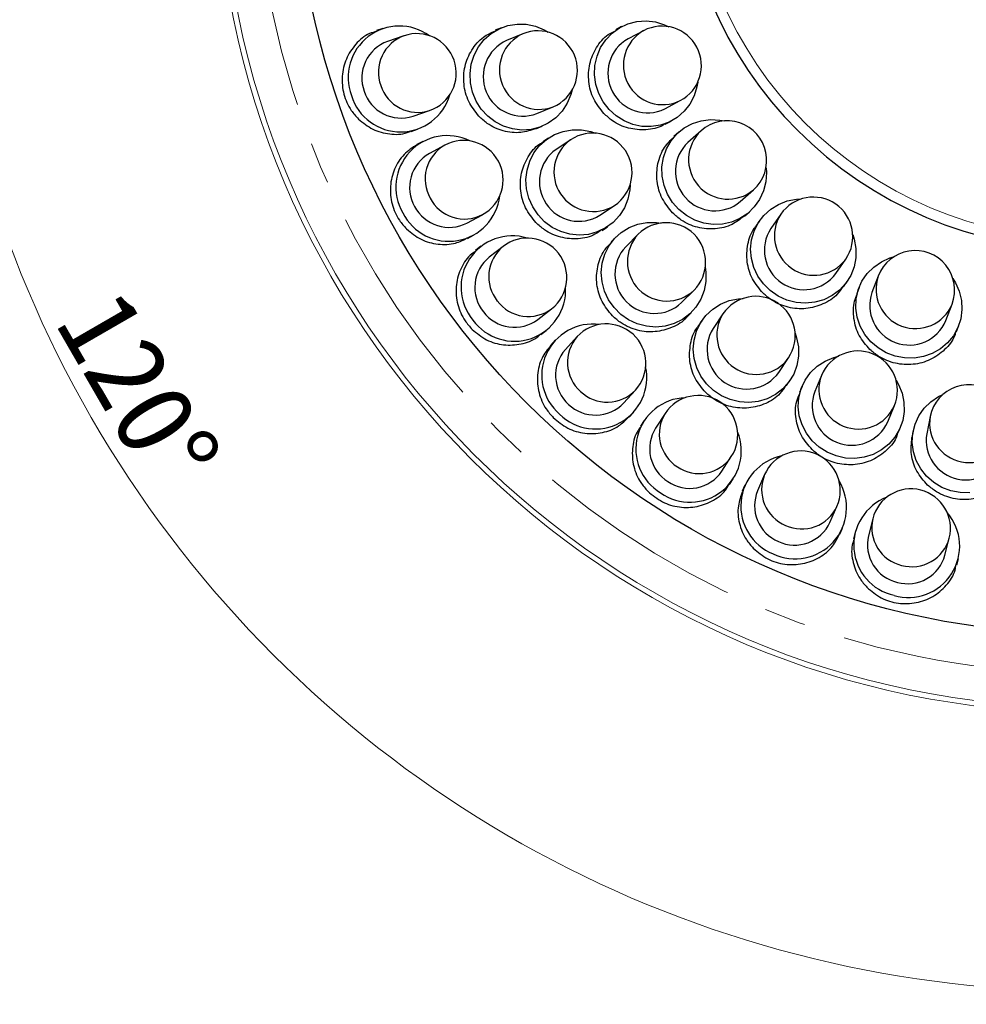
# Model space of a CAD drawing. Header units: millimetres. Extents: x -201 to 202, y 143 to 428.
# Tile 4 of 11: x 65 to 101, y 287 to 324. Entities that reach past the tile are written whole.
import ezdxf

# ---------------------------------------------------------------- set-up
doc = ezdxf.new("R2010")
doc.units = ezdxf.units.MM
doc.header["$LTSCALE"] = 0.25
doc.linetypes.add('CENTER', pattern=[50.8, 31.75, -6.35, 6.35, -6.35])
for name, color, linetype, lineweight in [('BASE', 7, 'Continuous', 20), ('CENTER', 1, 'CENTER', 9), ('COVER', 7, 'Continuous', 20), ('DIMENSION', 6, 'Continuous', 9)]:
    doc.layers.add(name, color=color, linetype=linetype, lineweight=lineweight)
doc.layers.add('PCB ASSY', color=7, linetype='Continuous')
doc.styles.add('(TNK)aSS', font='txt', dxfattribs={"width": 0.75, "oblique": 15, "height": 3.5})
doc.styles.add('VS Standard', font='msgothic.ttc', dxfattribs={"height": 3})
doc.dimstyles.new('TMIZO', dxfattribs={"dimscale": 0, "dimtxt": 3.5, "dimasz": 3, "dimexe": 0.5, "dimexo": 0.8, "dimgap": 0.5, "dimtad": 3, "dimtoh": 1, "dimdec": 1, "dimrnd": 0.005, "dimdsep": 46, "dimtxsty": '(TNK)aSS', "dimcen": 0, "dimclrd": 5, "dimclre": 5, "dimclrt": 5, "dimaunit": 1, "dimadec": 0, "dimazin": 2, "dimtfac": 1, "dimtdec": 1, "dimtmove": 0, "dimatfit": 3, "dimfxl": 1, "dimtzin": 0, "dimlwd": -1, "dimlwe": -1, "dimarcsym": 0})

# ---------------------------------------------------------------- blocks, each defined once
blk = doc.blocks.new('*D271')
at = {"layer": 'Defpoints', "color": 0}
for p in [(105.482, 368.994), (77.337, 347.244), (79.069, 346.244), (62.568, 323.427), (105.482, 292.994)]:
    blk.add_point(p, dxfattribs=at)
at = {"layer": 'DIMENSION', "color": 0}
for p, q in [((76.644, 347.644), (67.311, 353.032)), ((105.482, 292.194), (105.482, 286.917))]:
    blk.add_line(p, q, dxfattribs=at)
blk.add_arc((105.482, 330.994), 43.577, 153.9453, 266.0547, dxfattribs=at)
for points in [[(66.776, 349.899), (65.893, 350.369), (67.744, 352.782)], [(102.467, 287.02), (102.501, 288.02), (105.482, 287.417)]]:
    blk.add_solid(points, dxfattribs=at)
at = {"layer": 'DIMENSION', "color": 0, "insert": (69.522, 310.232), "char_height": 3, "attachment_point": 5, "rotation": 300, "style": 'VS Standard'}
blk.add_mtext('120%%d', dxfattribs=at)

msp = doc.modelspace()

# ---------------------------------------------------------------- linework, layer by layer
at = {"layer": 'BASE'}
for radius in [33, 32.8, 30]:
    msp.add_circle((105.482, 330.994), radius, dxfattribs=at)
at = {"layer": 'CENTER'}
msp.add_circle((105.482, 330.994), 31.5, dxfattribs=at)
at = {"layer": 'COVER'}
for radius in [33, 15]:
    msp.add_circle((105.482, 330.994), radius, dxfattribs=at)
at = {"layer": 'PCB ASSY'}
for p, q in [((78.826, 323.984), (78.586, 323.901)), ((83.328, 324.009), (83.094, 323.912)), ((87.9, 324.052), (87.677, 323.935)), ((88.735, 323.898), (88.144, 323.588)), ((79.628, 323.704), (78.997, 323.487)), ((84.146, 323.779), (83.529, 323.524)), ((84.677, 320.752), (85.294, 321.008)), ((89.538, 320.931), (90.129, 321.242)), ((79.971, 320.65), (80.603, 320.866)), ((79.901, 320.071), (80.141, 320.153)), ((84.644, 320.17), (84.878, 320.267)), ((89.559, 320.349), (89.782, 320.466)), ((85.116, 319.821), (84.906, 319.68)), ((90.072, 320.046), (89.883, 319.879)), ((90.92, 320.096), (90.42, 319.653)), ((80.344, 319.692), (80.12, 319.571)), ((81.181, 319.548), (80.594, 319.23)), ((85.963, 319.755), (85.408, 319.384)), ((92.409, 317.408), (92.909, 317.851)), ((87.075, 316.89), (87.63, 317.261)), ((82.021, 316.592), (82.609, 316.909)), ((92.569, 316.848), (92.757, 317.015)), ((93.951, 316.928), (93.571, 316.378)), ((87.156, 316.313), (87.366, 316.453)), ((93.139, 316.676), (92.996, 316.469)), ((82.048, 316.009), (82.271, 316.13)), ((87.687, 316.062), (87.508, 315.883)), ((88.531, 316.163), (88.058, 315.691)), ((82.547, 315.708), (82.346, 315.552)), ((83.396, 315.704), (82.869, 315.294)), ((96.04, 314.674), (96.42, 315.224)), ((97.652, 314.577), (97.415, 313.952)), ((96.329, 314.168), (96.472, 314.376)), ((90.18, 313.57), (90.652, 314.042)), ((96.924, 314.139), (96.835, 313.903)), ((100.22, 312.889), (100.457, 313.513)), ((84.712, 312.927), (85.239, 313.337)), ((90.372, 313.02), (90.551, 313.198)), ((91.75, 313.141), (91.379, 312.586)), ((90.942, 312.877), (90.802, 312.667)), ((100.622, 312.467), (100.711, 312.702)), ((84.834, 312.356), (85.034, 312.512)), ((86.214, 312.277), (85.762, 311.786)), ((85.376, 312.142), (85.204, 311.955)), ((93.873, 310.919), (94.244, 311.474)), ((95.496, 310.805), (95.241, 310.188)), ((94.169, 310.417), (94.31, 310.627)), ((87.969, 309.754), (88.421, 310.246)), ((94.756, 310.389), (94.659, 310.155)), ((88.183, 309.212), (88.355, 309.399)), ((89.557, 309.361), (89.192, 308.802)), ((98.012, 309.04), (98.268, 309.657)), ((88.753, 309.089), (88.614, 308.877)), ((99.627, 309.245), (99.497, 308.59)), ((98.401, 308.605), (98.498, 308.839)), ((98.982, 308.692), (98.932, 308.444)), ((91.704, 307.161), (92.069, 307.72)), ((92.004, 306.662), (92.143, 306.874)), ((93.335, 307.035), (93.067, 306.424)), ((92.586, 306.634), (92.484, 306.402)), ((95.814, 305.218), (96.083, 305.83)), ((97.444, 305.362), (97.28, 304.715)), ((96.193, 304.775), (96.295, 305.008)), ((96.772, 304.844), (96.709, 304.598)), ((100.189, 303.979), (100.353, 304.626)), ((100.635, 303.604), (100.698, 303.85))]:
    msp.add_line(p, q, dxfattribs=at)
at = {"layer": 'PCB ASSY', "flags": 128}
for points in [[(90.795, 321.945), (90.764, 321.764), (90.656, 321.424), (90.49, 321.111), (90.271, 320.835), (90.006, 320.605), (89.703, 320.427), (89.373, 320.309), (89.025, 320.253), (88.672, 320.262), (88.324, 320.335), (87.993, 320.47), (87.689, 320.662), (87.422, 320.906), (87.2, 321.193), (87.031, 321.515), (86.921, 321.86), (86.872, 322.218), (86.886, 322.578), (86.964, 322.927), (87.101, 323.255), (87.295, 323.551), (87.538, 323.805), (87.823, 324.01), (88.141, 324.158), (88.481, 324.246), (88.833, 324.269), (89.185, 324.228), (89.526, 324.124), (89.692, 324.047)], [(86.021, 321.647), (85.973, 321.471), (85.835, 321.142), (85.641, 320.845), (85.398, 320.59), (85.113, 320.384), (84.796, 320.235), (84.456, 320.147), (84.105, 320.123), (83.754, 320.164), (83.414, 320.268), (83.096, 320.433), (82.811, 320.652), (82.567, 320.919), (82.372, 321.225), (82.233, 321.56), (82.155, 321.914), (82.138, 322.275), (82.185, 322.632), (82.294, 322.973), (82.46, 323.287), (82.68, 323.564), (82.945, 323.795), (83.248, 323.973), (83.577, 324.092), (83.924, 324.149), (84.277, 324.14), (84.624, 324.067), (84.954, 323.933), (85.112, 323.841)], [(93.388, 318.693), (93.401, 318.51), (93.377, 318.154), (93.291, 317.81), (93.144, 317.49), (92.942, 317.203), (92.69, 316.958), (92.398, 316.764), (92.074, 316.627), (91.729, 316.551), (91.373, 316.539), (91.019, 316.59), (90.678, 316.704), (90.36, 316.877), (90.077, 317.103), (89.836, 317.375), (89.646, 317.683), (89.513, 318.02), (89.441, 318.372), (89.432, 318.73), (89.487, 319.081), (89.604, 319.415), (89.78, 319.72), (90.007, 319.987), (90.28, 320.207), (90.59, 320.373), (90.926, 320.48), (91.277, 320.524), (91.634, 320.505), (91.813, 320.47)], [(88.218, 318.03), (88.206, 317.848), (88.135, 317.498), (88.003, 317.169), (87.814, 316.872), (87.574, 316.614), (87.292, 316.406), (86.976, 316.254), (86.637, 316.162), (86.284, 316.133), (85.93, 316.169), (85.587, 316.268), (85.264, 316.427), (84.973, 316.642), (84.722, 316.904), (84.521, 317.206), (84.374, 317.537), (84.288, 317.889), (84.264, 318.248), (84.304, 318.603), (84.406, 318.944), (84.568, 319.258), (84.783, 319.537), (85.044, 319.77), (85.345, 319.951), (85.674, 320.074), (86.021, 320.135), (86.376, 320.131), (86.726, 320.063), (86.899, 320.005)], [(96.683, 316.156), (96.739, 315.981), (96.802, 315.63), (96.8, 315.276), (96.734, 314.929), (96.607, 314.602), (96.421, 314.305), (96.183, 314.046), (95.902, 313.836), (95.585, 313.679), (95.243, 313.582), (94.887, 313.548), (94.528, 313.577), (94.178, 313.668), (93.849, 313.82), (93.55, 314.026), (93.291, 314.28), (93.082, 314.575), (92.927, 314.9), (92.833, 315.245), (92.803, 315.599), (92.837, 315.951), (92.934, 316.289), (93.091, 316.603), (93.304, 316.882), (93.564, 317.118), (93.865, 317.302), (94.196, 317.429), (94.546, 317.495), (94.729, 317.505)], [(91.079, 314.911), (91.103, 314.73), (91.101, 314.373), (91.035, 314.025), (90.908, 313.696), (90.724, 313.397), (90.488, 313.138), (90.207, 312.927), (89.892, 312.77), (89.552, 312.673), (89.198, 312.64), (88.842, 312.67), (88.494, 312.763), (88.167, 312.916), (87.87, 313.124), (87.613, 313.381), (87.405, 313.678), (87.252, 314.006), (87.159, 314.353), (87.128, 314.71), (87.162, 315.063), (87.259, 315.403), (87.415, 315.719), (87.627, 315.999), (87.886, 316.235), (88.185, 316.42), (88.514, 316.547), (88.862, 316.612), (89.219, 316.614), (89.4, 316.59)], [(100.49, 314.481), (100.586, 314.325), (100.731, 313.999), (100.814, 313.655), (100.833, 313.303), (100.787, 312.954), (100.678, 312.621), (100.509, 312.313), (100.286, 312.041), (100.016, 311.814), (99.707, 311.638), (99.37, 311.519), (99.014, 311.461), (98.653, 311.466), (98.297, 311.535), (97.957, 311.663), (97.645, 311.849), (97.371, 312.084), (97.144, 312.363), (96.97, 312.676), (96.855, 313.012), (96.804, 313.362), (96.818, 313.714), (96.895, 314.056), (97.035, 314.378), (97.231, 314.669), (97.479, 314.919), (97.77, 315.122), (98.094, 315.27), (98.27, 315.323)], [(94.493, 312.41), (94.552, 312.237), (94.62, 311.887), (94.623, 311.532), (94.563, 311.185), (94.44, 310.856), (94.259, 310.556), (94.026, 310.294), (93.747, 310.079), (93.432, 309.918), (93.092, 309.815), (92.736, 309.775), (92.377, 309.799), (92.026, 309.885), (91.694, 310.032), (91.393, 310.234), (91.13, 310.484), (90.916, 310.775), (90.757, 311.098), (90.658, 311.442), (90.622, 311.795), (90.651, 312.148), (90.743, 312.487), (90.895, 312.803), (91.103, 313.086), (91.36, 313.325), (91.658, 313.514), (91.987, 313.646), (92.336, 313.717), (92.519, 313.73)], [(98.33, 310.624), (98.421, 310.465), (98.556, 310.135), (98.629, 309.788), (98.637, 309.435), (98.581, 309.089), (98.462, 308.759), (98.284, 308.456), (98.053, 308.191), (97.776, 307.972), (97.462, 307.805), (97.121, 307.697), (96.764, 307.65), (96.403, 307.666), (96.049, 307.745), (95.713, 307.884), (95.407, 308.078), (95.141, 308.322), (94.921, 308.608), (94.757, 308.925), (94.653, 309.265), (94.612, 309.616), (94.636, 309.967), (94.724, 310.307), (94.873, 310.624), (95.079, 310.909), (95.334, 311.153), (95.631, 311.347), (95.959, 311.485), (96.136, 311.532)], [(101.128, 306.343), (100.766, 306.351), (100.41, 306.422), (100.072, 306.553), (99.762, 306.74), (99.492, 306.977), (99.269, 307.257), (99.1, 307.57), (98.992, 307.906), (98.947, 308.255), (98.967, 308.606), (99.051, 308.946), (99.197, 309.266), (99.4, 309.554), (99.653, 309.802), (99.948, 310.002), (100.113, 310.083)]]:
    msp.add_lwpolyline(points, dxfattribs=at)
at = {"layer": 'PCB ASSY'}
msp.add_circle((105.482, 330.994), 30, dxfattribs=at)
for centre, radius, start, end in [((105.482, 330.994), 15.4, 0.001, 0), ((79.456, 322.126), 1.949, 54.1529, 200.8149), ((84.72, 322.393), 1.5, 292.5, 112.5), ((89.468, 322.589), 1.501, 119.2404, 296.1442), ((89.432, 322.57), 1.5, 297.6923, 117.6923), ((80.13, 322.318), 1.473, 109.8882, 199.9925), ((80.116, 322.285), 1.5, 288.9474, 108.9474), ((84.14, 322.153), 1.501, 114.0481, 290.9519), ((84.757, 322.409), 1.501, 114.0481, 290.9519), ((88.877, 322.278), 1.501, 119.2404, 296.1442), ((79.498, 322.102), 1.473, 109.8882, 199.9925), ((80.147, 322.268), 1.473, 197.9023, 288.0065), ((79.497, 322), 1.948, 196.9327, 343.889), ((79.516, 322.051), 1.473, 197.9023, 288.0065), ((91.914, 318.973), 1.5, 311.5385, 131.5385), ((81.27, 317.963), 1.949, 63.6266, 210.2886), ((86.796, 318.508), 1.5, 303.75, 123.75), ((91.945, 319), 1.501, 133.0866, 309.9903), ((81.903, 318.264), 1.473, 119.3619, 209.4661), ((81.895, 318.229), 1.5, 298.4211, 118.4211), ((86.275, 318.16), 1.501, 125.2981, 302.2019), ((86.83, 318.531), 1.501, 125.2981, 302.2019), ((91.445, 318.557), 1.501, 133.0866, 309.9903), ((81.316, 317.946), 1.473, 119.3619, 209.4661), ((81.332, 317.846), 1.948, 206.4064, 353.3626), ((81.929, 318.217), 1.473, 207.376, 297.4802), ((95.185, 316.076), 1.5, 325.3846, 145.3846), ((81.342, 317.899), 1.473, 207.376, 297.4802), ((95.208, 316.109), 1.501, 146.9327, 323.8365), ((89.591, 315.103), 1.5, 315, 135), ((83.745, 314.155), 1.949, 73.1003, 219.7623), ((84.318, 314.52), 1.5, 307.8947, 127.8947), ((89.62, 315.131), 1.501, 136.5481, 313.4519), ((94.829, 315.559), 1.501, 146.9327, 323.8365), ((84.32, 314.556), 1.473, 128.8356, 218.9398), ((89.148, 314.659), 1.501, 136.5481, 313.4519), ((83.793, 314.146), 1.473, 128.8356, 218.9398), ((99.055, 314.045), 1.5, 339.2308, 159.2308), ((99.069, 314.083), 1.501, 160.7789, 337.6826), ((83.825, 314.05), 1.948, 215.8801, 2.8363), ((92.997, 312.308), 1.5, 326.25, 146.25), ((98.832, 313.458), 1.501, 160.7789, 337.6826), ((84.353, 314.514), 1.473, 216.8496, 306.9539), ((83.826, 314.104), 1.473, 216.8496, 306.9539), ((93.019, 312.341), 1.501, 147.7981, 324.7019), ((86.813, 310.807), 1.949, 82.5739, 229.236), ((87.318, 311.261), 1.5, 317.3684, 137.3684), ((87.314, 311.297), 1.473, 138.3093, 228.4135), ((92.648, 311.786), 1.501, 147.7981, 324.7019), ((86.862, 310.806), 1.473, 138.3093, 228.4135), ((96.882, 310.231), 1.5, 337.5, 157.5), ((86.909, 310.717), 1.948, 225.3537, 12.31), ((96.898, 310.268), 1.501, 159.0481, 335.9519), ((101.098, 308.952), 1.5, 348.75, 168.75), ((87.354, 311.261), 1.473, 226.3233, 316.4276), ((90.813, 308.541), 1.5, 326.8421, 146.8421), ((96.642, 309.651), 1.501, 159.0481, 335.9519), ((86.902, 310.77), 1.473, 226.3233, 316.4276), ((90.39, 308.01), 1.949, 92.0476, 238.7097), ((90.804, 308.576), 1.473, 147.783, 237.8872), ((101.106, 308.992), 1.501, 170.2981, 347.2019), ((90.439, 308.017), 1.473, 147.783, 237.8872), ((90.5, 307.936), 1.948, 234.8274, 21.7837), ((100.976, 308.337), 1.501, 170.2981, 347.2019), ((94.709, 306.433), 1.5, 336.3158, 156.3158), ((90.849, 308.546), 1.473, 235.797, 325.9012), ((94.379, 305.839), 1.949, 101.5213, 248.1834), ((90.484, 307.987), 1.473, 235.797, 325.9012), ((94.694, 306.465), 1.473, 157.2566, 247.3609), ((94.5, 305.785), 1.948, 244.3011, 31.2574), ((94.426, 305.854), 1.473, 157.2566, 247.3609), ((98.898, 304.994), 1.5, 345.7895, 165.7895), ((98.671, 304.355), 1.949, 110.995, 257.6571), ((94.743, 306.444), 1.473, 245.2707, 335.3749), ((98.799, 304.321), 1.948, 253.7748, 40.7311), ((94.475, 305.832), 1.473, 245.2707, 335.3749), ((98.878, 305.024), 1.473, 166.7303, 256.8346), ((98.714, 304.377), 1.473, 166.7303, 256.8346), ((98.93, 305.011), 1.473, 254.7444, 344.8486), ((98.767, 304.364), 1.473, 254.7444, 344.8486)]:
    msp.add_arc(centre, radius, start, end, dxfattribs=at)
for points, knots in [([(78.595, 323.874), (78.501, 323.849), (78.195, 323.766), (77.772, 323.401), (77.402, 322.84), (77.243, 322.168), (77.311, 321.483), (77.555, 320.923), (77.801, 320.649), (77.896, 320.543)], [0, 0, 0, 0, 0.072534, 0.237341, 0.402166, 0.567013, 0.731854, 0.896672, 1, 1, 1, 1]), ([(82.472, 320.651), (82.331, 320.831), (82.049, 321.19), (81.874, 321.866), (81.912, 322.552), (82.177, 323.178), (82.588, 323.661), (82.946, 323.823), (83.103, 323.895)], [0, 0, 0, 0, 0.172949, 0.345898, 0.518844, 0.69182, 0.864818, 1, 1, 1, 1]), ([(87.225, 320.752), (87.083, 320.931), (86.798, 321.288), (86.619, 321.963), (86.653, 322.649), (86.917, 323.271), (87.282, 323.718), (87.586, 323.861), (87.69, 323.91)], [0, 0, 0, 0, 0.1810034, 0.3620069, 0.5430174, 0.7240772, 0.9051595, 1, 1, 1, 1]), ([(77.896, 320.543), (78.073, 320.4), (78.426, 320.113), (79.082, 319.952), (79.597, 319.948), (79.844, 320.067), (79.893, 320.09)], [0, 0, 0, 0, 0.308072, 0.616144, 0.924214, 1, 1, 1, 1]), ([(84.641, 320.18), (84.451, 320.116), (84.051, 319.983), (83.395, 320.062), (82.847, 320.304), (82.577, 320.555), (82.472, 320.651)], [0, 0, 0, 0, 0.256576, 0.539435, 0.822354, 1, 1, 1, 1]), ([(89.55, 320.362), (89.521, 320.342), (89.314, 320.193), (88.821, 320.11), (88.157, 320.159), (87.602, 320.407), (87.33, 320.656), (87.225, 320.752)], [0, 0, 0, 0, 0.042704, 0.306444, 0.570224, 0.834085, 1, 1, 1, 1]), ([(89.838, 316.975), (89.693, 317.152), (89.403, 317.506), (89.215, 318.177), (89.247, 318.853), (89.474, 319.458), (89.764, 319.74), (89.895, 319.869)], [0, 0, 0, 0, 0.206955, 0.413909, 0.620899, 0.827933, 1, 1, 1, 1]), ([(80.125, 319.565), (79.952, 319.453), (79.594, 319.22), (79.24, 318.654), (79.076, 317.993), (79.143, 317.308), (79.386, 316.748), (79.632, 316.473), (79.727, 316.367)], [0, 0, 0, 0, 0.167747, 0.347601, 0.527482, 0.707374, 0.887247, 1, 1, 1, 1]), ([(84.642, 316.608), (84.498, 316.786), (84.211, 317.142), (84.029, 317.814), (84.058, 318.5), (84.322, 319.115), (84.633, 319.522), (84.872, 319.641), (84.915, 319.663)], [0, 0, 0, 0, 0.191572, 0.383145, 0.574731, 0.766353, 0.957976, 1, 1, 1, 1]), ([(92.561, 316.86), (92.412, 316.742), (92.09, 316.488), (91.456, 316.338), (90.781, 316.394), (90.221, 316.634), (89.945, 316.88), (89.838, 316.975)], [0, 0, 0, 0, 0.191016, 0.413913, 0.63688, 0.859878, 1, 1, 1, 1]), ([(87.14, 316.336), (87.058, 316.274), (86.801, 316.079), (86.247, 315.966), (85.578, 316.02), (85.021, 316.265), (84.747, 316.512), (84.642, 316.608)], [0, 0, 0, 0, 0.11395, 0.358149, 0.602386, 0.846667, 1, 1, 1, 1]), ([(93.274, 313.929), (93.127, 314.104), (92.833, 314.453), (92.637, 315.119), (92.674, 315.783), (92.817, 316.257), (92.986, 316.439), (93.006, 316.46)], [0, 0, 0, 0, 0.241859, 0.483715, 0.725617, 0.967514, 1, 1, 1, 1]), ([(79.727, 316.367), (79.904, 316.222), (80.258, 315.934), (80.919, 315.76), (81.545, 315.777), (81.891, 315.953), (82.039, 316.029)], [0, 0, 0, 0, 0.266237, 0.532473, 0.798725, 1, 1, 1, 1]), ([(87.553, 313.064), (87.407, 313.241), (87.116, 313.593), (86.926, 314.263), (86.958, 314.936), (87.165, 315.507), (87.425, 315.764), (87.528, 315.866)], [0, 0, 0, 0, 0.2147118, 0.4294225, 0.6441616, 0.858924, 1, 1, 1, 1]), ([(82.363, 315.53), (82.286, 315.479), (82.027, 315.306), (81.745, 314.829), (81.572, 314.178), (81.637, 313.494), (81.877, 312.935), (82.123, 312.659), (82.218, 312.552)], [0, 0, 0, 0, 0.08284, 0.281034, 0.479249, 0.677491, 0.875727, 1, 1, 1, 1]), ([(96.306, 314.185), (96.241, 314.083), (96.057, 313.795), (95.562, 313.486), (94.91, 313.306), (94.225, 313.36), (93.661, 313.594), (93.381, 313.836), (93.274, 313.929)], [0, 0, 0, 0, 0.106468, 0.299479, 0.492542, 0.685651, 0.878738, 1, 1, 1, 1]), ([(97.338, 311.786), (97.188, 311.958), (96.889, 312.302), (96.702, 312.956), (96.689, 313.514), (96.821, 313.803), (96.861, 313.893)], [0, 0, 0, 0, 0.290297, 0.580593, 0.870905, 1, 1, 1, 1]), ([(90.369, 313.022), (90.366, 313.016), (90.235, 312.832), (89.819, 312.609), (89.18, 312.425), (88.496, 312.487), (87.937, 312.724), (87.66, 312.97), (87.553, 313.064)], [0, 0, 0, 0, 0.006538, 0.221188, 0.435849, 0.650557, 0.865276, 1, 1, 1, 1]), ([(91.097, 310.153), (90.95, 310.327), (90.656, 310.676), (90.458, 311.342), (90.496, 312.004), (90.633, 312.47), (90.795, 312.646), (90.809, 312.661)], [0, 0, 0, 0, 0.2443878, 0.4887742, 0.7331904, 0.9775996, 1, 1, 1, 1]), ([(82.218, 312.552), (82.394, 312.407), (82.747, 312.118), (83.416, 311.93), (84.082, 311.972), (84.578, 312.137), (84.777, 312.332), (84.819, 312.373)], [0, 0, 0, 0, 0.234286, 0.46857, 0.702878, 0.937187, 1, 1, 1, 1]), ([(100.602, 312.473), (100.589, 312.421), (100.524, 312.157), (100.193, 311.761), (99.649, 311.37), (98.984, 311.188), (98.297, 311.232), (97.729, 311.457), (97.447, 311.695), (97.338, 311.786)], [0, 0, 0, 0, 0.040987, 0.211342, 0.381727, 0.552164, 0.7226, 0.89299, 1, 1, 1, 1]), ([(85.212, 311.949), (85.087, 311.793), (84.825, 311.465), (84.67, 310.821), (84.724, 310.146), (84.963, 309.586), (85.207, 309.309), (85.302, 309.202)], [0, 0, 0, 0, 0.199242, 0.419987, 0.640765, 0.861557, 1, 1, 1, 1]), ([(94.146, 310.433), (94.076, 310.322), (93.887, 310.026), (93.386, 309.711), (92.734, 309.531), (92.048, 309.585), (91.484, 309.818), (91.205, 310.06), (91.097, 310.153)], [0, 0, 0, 0, 0.11394, 0.305387, 0.49687, 0.688383, 0.879879, 1, 1, 1, 1]), ([(95.14, 307.984), (94.991, 308.156), (94.692, 308.5), (94.503, 309.155), (94.494, 309.731), (94.636, 310.038), (94.686, 310.144)], [0, 0, 0, 0, 0.283117, 0.566233, 0.849363, 1, 1, 1, 1]), ([(85.302, 309.202), (85.478, 309.056), (85.83, 308.765), (86.5, 308.573), (87.175, 308.602), (87.771, 308.822), (88.048, 309.103), (88.17, 309.226)], [0, 0, 0, 0, 0.208915, 0.417828, 0.626761, 0.835714, 1, 1, 1, 1]), ([(88.636, 308.861), (88.584, 308.794), (88.397, 308.553), (88.282, 308.018), (88.324, 307.349), (88.559, 306.79), (88.802, 306.512), (88.896, 306.405)], [0, 0, 0, 0, 0.0961488, 0.3453029, 0.5944815, 0.8436945, 1, 1, 1, 1]), ([(98.386, 308.609), (98.378, 308.577), (98.315, 308.331), (97.991, 307.954), (97.45, 307.563), (96.785, 307.382), (96.098, 307.428), (95.531, 307.654), (95.249, 307.892), (95.14, 307.984)], [0, 0, 0, 0, 0.026669, 0.199607, 0.372559, 0.545548, 0.718542, 0.891504, 1, 1, 1, 1]), ([(99.53, 306.637), (99.381, 306.807), (99.083, 307.145), (98.87, 307.795), (98.913, 308.229), (98.935, 308.444)], [0, 0, 0, 0, 0.335764, 0.671528, 1, 1, 1, 1]), ([(102.882, 307.66), (102.849, 307.507), (102.772, 307.138), (102.398, 306.645), (101.848, 306.251), (101.184, 306.061), (100.494, 306.097), (99.924, 306.314), (99.64, 306.548), (99.53, 306.637)], [0, 0, 0, 0, 0.111975, 0.269755, 0.427566, 0.585398, 0.743212, 0.900998, 1, 1, 1, 1]), ([(88.896, 306.405), (89.072, 306.259), (89.423, 305.966), (90.093, 305.772), (90.779, 305.79), (91.4, 306.043), (91.823, 306.36), (91.953, 306.615), (91.983, 306.673)], [0, 0, 0, 0, 0.1886592, 0.3773182, 0.565986, 0.7546798, 0.9433764, 1, 1, 1, 1]), ([(92.496, 306.398), (92.43, 306.216), (92.287, 305.827), (92.345, 305.176), (92.57, 304.622), (92.812, 304.344), (92.905, 304.237)], [0, 0, 0, 0, 0.249993, 0.53543, 0.82091, 1, 1, 1, 1]), ([(92.905, 304.237), (93.08, 304.09), (93.43, 303.797), (94.101, 303.601), (94.788, 303.618), (95.422, 303.862), (95.922, 304.263), (96.099, 304.622), (96.178, 304.784)], [0, 0, 0, 0, 0.172012, 0.344024, 0.516033, 0.688063, 0.860109, 1, 1, 1, 1]), ([(96.735, 304.59), (96.708, 304.513), (96.609, 304.228), (96.674, 303.69), (96.888, 303.139), (97.129, 302.862), (97.222, 302.755)], [0, 0, 0, 0, 0.12347, 0.457064, 0.790691, 1, 1, 1, 1]), ([(97.222, 302.755), (97.396, 302.609), (97.744, 302.316), (98.416, 302.12), (99.103, 302.137), (99.75, 302.377), (100.258, 302.814), (100.558, 303.253), (100.601, 303.54), (100.611, 303.608)], [0, 0, 0, 0, 0.158327, 0.316654, 0.474969, 0.633293, 0.791639, 0.949987, 1, 1, 1, 1])]:
    msp.add_open_spline(points, degree=3, knots=knots, dxfattribs=at)

# ---------------------------------------------------------------- dimensions: what is measured, and where the dimension line sits
at = {"layer": 'DIMENSION'}
dim = msp.add_angular_dim_2l(base=(62.568, 323.427), line1=((105.482, 368.994), (105.482, 292.994)), line2=((77.337, 347.244), (79.069, 346.244)), dimstyle='TMIZO', override={"dimscale": 1, "dimtoh": 0, "dimtxsty": 'VS Standard', "dimclrd": 0, "dimclre": 0, "dimclrt": 0}, dxfattribs=at)
dim.commit()
dim.dimension.update_dxf_attribs({"geometry": '*D271', "text_midpoint": (69.522, 310.232)})

doc.saveas('drawing.dxf')
